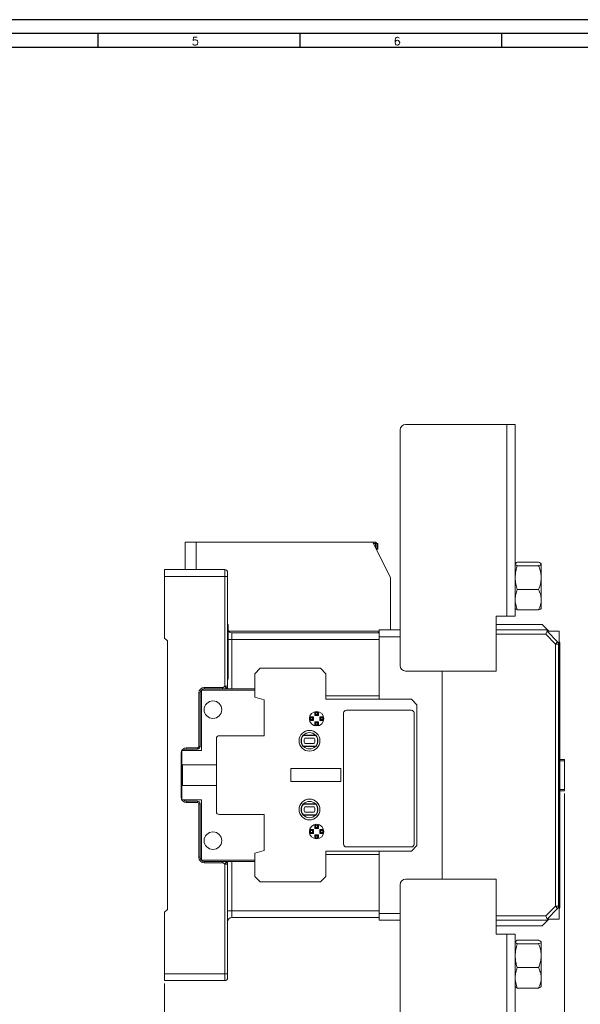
# Model space of a CAD drawing. Header units: millimetres. Extents: x 0 to 841, y 0 to 594.
# Tile 6 of 11: x 291 to 496, y 235 to 594. Entities that reach past the tile are written whole.
import ezdxf

# ---------------------------------------------------------------- set-up
doc = ezdxf.new("R2010")
doc.units = ezdxf.units.MM
doc.layers.add('FORMATO', color=7, linetype='Continuous')
doc.styles.add('SLDTEXTSTYLE0', font='ROMANS')
doc.styles.add('SLDTEXTSTYLE3', font='TXT', dxfattribs={"width": 0.75})
doc.dimstyles.new('SLDDIMSTYLE0', dxfattribs={"dimtxt": 5.820833, "dimasz": 6, "dimexe": 0, "dimexo": 0.0625, "dimgap": 1.455208, "dimtad": 2, "dimdec": 1, "dimrnd": 1e-09, "dimzin": 12, "dimdsep": 46, "dimtxsty": 'SLDTEXTSTYLE3', "dimblk1": 'CLOSED', "dimblk2": 'CLOSED', "dimsah": 1, "dimcen": 0.09, "dimadec": 0, "dimazin": 0, "dimtfac": 1, "dimtdec": 1, "dimtofl": 0, "dimtmove": 0, "dimatfit": 3, "dimldrblk": 'CLOSED', "dimfxl": 0, "dimtolj": 1, "dimtzin": 12, "dimarcsym": 0})

# ---------------------------------------------------------------- blocks, each defined once
blk = doc.blocks.new('_CLOSED')
at = {"color": 0, "linetype": 'ByBlock', "lineweight": -2}
for p, q in [((-1, 0.166667), (0, 0)), ((-1, 0.166667), (-1, -0.166667)), ((0, 0), (-1, -0.166667)), ((0, 0), (-1, 0))]:
    blk.add_line(p, q, dxfattribs=at)
blk = doc.blocks.new('*D6')
at = {"color": 7, "linetype": 'Continuous', "lineweight": 0}
for p, q in [((344.17, 242.25), (344.17, 179.25)), ((391.4, 198.04), (391.4, 190.18)), ((391.4, 198.04), (392.58, 198.04)), ((415.47, 198.04), (414.29, 198.04)), ((415.47, 198.04), (415.47, 190.18)), ((391.4, 190.18), (392.58, 190.18)), ((415.47, 190.18), (414.29, 190.18)), ((472.17, 189.25), (472.17, 179.25)), ((344.17, 180.25), (472.17, 180.25))]:
    blk.add_line(p, q, dxfattribs=at)
at = {"color": 7, "linetype": 'Continuous', "lineweight": 0, "xscale": 6, "yscale": 6, "rotation": 180.0000000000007}
blk.add_blockref('_CLOSED', (344.17, 180.25, 43.13), dxfattribs=at)
at = {"color": 7, "linetype": 'Continuous', "lineweight": 0, "xscale": 6, "yscale": 6}
blk.add_blockref('_CLOSED', (472.17, 180.25, 43.13), dxfattribs=at)
at = {"color": 7, "linetype": 'Continuous', "lineweight": 0, "char_height": 5.821, "attachment_point": 1, "style": 'SLDTEXTSTYLE3'}
for s, insert in [('5,039', (393.76, 196.99)), ('128', (396.98, 187.75))]:
    blk.add_mtext(s, dxfattribs=dict(at, insert=insert))
blk = doc.blocks.new('*D7')
at = {"color": 7, "linetype": 'Continuous', "lineweight": 0}
for p, q in [((490.17, 311.5), (490.17, 155.25)), ((344.17, 242.25), (344.17, 155.25)), ((405.85, 174.04), (405.85, 166.18)), ((405.85, 174.04), (407.03, 174.04)), ((429.92, 174.04), (428.74, 174.04)), ((429.92, 174.04), (429.92, 166.18)), ((405.85, 166.18), (407.03, 166.18)), ((429.92, 166.18), (428.74, 166.18)), ((344.17, 156.25), (490.17, 156.25))]:
    blk.add_line(p, q, dxfattribs=at)
at = {"color": 7, "linetype": 'Continuous', "lineweight": 0, "xscale": 6, "yscale": 6, "rotation": 180.0000000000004}
blk.add_blockref('_CLOSED', (344.17, 156.25, 43.13), dxfattribs=at)
at = {"color": 7, "linetype": 'Continuous', "lineweight": 0, "xscale": 6, "yscale": 6}
blk.add_blockref('_CLOSED', (490.17, 156.25, 43.13), dxfattribs=at)
at = {"color": 7, "linetype": 'Continuous', "lineweight": 0, "char_height": 5.821, "attachment_point": 1, "style": 'SLDTEXTSTYLE3'}
for s, insert in [('5,748', (408.21, 172.99)), ('146', (411.43, 163.75))]:
    blk.add_mtext(s, dxfattribs=dict(at, insert=insert))

msp = doc.modelspace()

# ---------------------------------------------------------------- linework, layer by layer
at = {"color": 7, "linetype": 'Continuous', "lineweight": 15}
for p, q in [((469.17, 446.25), (432.17, 446.25)), ((469.17, 446.25), (469.17, 376.25)), ((469.17, 446.25), (472.17, 446.25)), ((472.17, 446.25), (472.17, 376.25)), ((430.17, 444.25), (430.17, 358.25)), ((351.67, 393.25), (351.67, 403.25)), ((351.67, 403.25), (355.67, 403.25)), ((355.67, 403.25), (355.67, 393.25)), ((420.17, 403.25), (355.67, 403.25)), ((426.67, 390.25), (420.17, 403.25)), ((420.17, 403.25), (421.17, 403.25)), ((421.17, 402.75), (420.42, 402.75)), ((421.17, 403.25), (421.17, 402.75)), ((421.67, 402.75), (421.17, 402.75)), ((421.17, 402.75), (421.17, 401.25)), ((421.67, 402.75), (421.67, 400.25)), ((421.97, 402.75), (421.67, 402.75)), ((421.97, 400.75), (421.97, 402.75)), ((421.67, 400.75), (421.97, 400.75)), ((472.23, 395.49), (472.17, 395.38)), ((480.71, 395.95), (472.91, 395.95)), ((481.67, 395.38), (481.59, 395.49)), ((481.67, 390.33), (481.67, 395.38)), ((366.17, 393.25), (344.17, 393.25)), ((344.17, 393.25), (344.17, 390.75)), ((366.17, 390.75), (366.17, 393.25)), ((367.17, 390.75), (367.17, 392.24)), ((480.71, 394.69), (472.91, 394.69)), ((344.17, 390.75), (344.17, 368.25)), ((366.17, 390.75), (344.17, 390.75)), ((366.17, 350.75), (366.17, 390.75)), ((367.17, 390.75), (366.17, 390.75)), ((367.17, 350.75), (367.17, 390.75)), ((426.67, 371.25), (426.67, 390.25)), ((481.67, 379.11), (481.67, 390.33)), ((480.71, 385.98), (472.91, 385.98)), ((472.17, 379.11), (472.23, 379)), ((480.71, 378.54), (472.91, 378.54)), ((481.59, 379), (481.67, 379.11)), ((469.17, 376.25), (465.17, 376.25)), ((465.17, 376.25), (465.17, 356.25)), ((472.17, 376.25), (469.17, 376.25)), ((367.37, 373.25), (367.17, 373.25)), ((367.37, 360.25), (367.37, 373.25)), ((367.55, 370.75), (422.47, 370.75)), ((368.67, 370.25), (368.67, 367.75)), ((422.47, 370.25), (368.67, 370.25)), ((422.17, 370.25), (422.47, 370.55)), ((422.47, 371.25), (430.17, 371.25)), ((422.47, 371.25), (422.47, 368.75)), ((465.17, 373.25), (481.97, 373.25)), ((483.31, 371.25), (465.17, 371.25)), ((481.97, 373.25), (484.44, 370.78)), ((483.31, 369.65), (483.78, 370.78)), ((483.78, 370.78), (483.92, 371.12)), ((483.78, 370.78), (487.67, 366.88)), ((483.78, 370.78), (488.17, 370.78)), ((488.17, 370.78), (488.17, 265.71)), ((345.17, 367.25), (344.17, 368.25)), ((345.17, 367.25), (345.17, 269.25)), ((367.37, 367.75), (368.67, 367.75)), ((368.67, 367.75), (368.67, 349.75)), ((422.47, 367.75), (368.67, 367.75)), ((422.47, 368.75), (422.47, 347.25)), ((422.47, 368.75), (430.17, 368.75)), ((483.31, 369.65), (465.17, 369.65)), ((486.87, 366.08), (483.31, 369.65)), ((487.67, 366.88), (486.87, 366.08)), ((486.87, 366.08), (486.87, 270.41)), ((488, 366.08), (486.87, 366.08)), ((488, 366.08), (488, 270.41)), ((488.47, 366.08), (488.17, 366.08)), ((488.47, 366.08), (488.47, 270.41)), ((367.37, 360.25), (367.17, 360.25)), ((367.37, 353.25), (367.37, 360.25)), ((379.07, 357.25), (377.07, 355.25)), ((401.07, 357.25), (379.07, 357.25)), ((403.07, 355.25), (401.07, 357.25)), ((432.17, 356.25), (465.17, 356.25)), ((445.47, 356.25), (445.47, 280.25)), ((445.47, 356.25), (445.47, 280.25)), ((367.37, 353.25), (367.17, 353.25)), ((377.07, 355.25), (377.07, 346.75)), ((403.07, 345.95), (403.07, 355.25)), ((357.67, 327.22), (357.67, 349.25)), ((357.67, 349.25), (377.07, 349.25)), ((358.67, 350.25), (365.32, 350.25)), ((358.67, 349.75), (358.67, 350.25)), ((358.67, 349.75), (365.32, 349.75)), ((366.17, 350.75), (367.17, 350.75)), ((367.17, 349.75), (367.17, 350.25)), ((367.17, 349.75), (377.07, 349.75)), ((356.67, 328.75), (356.67, 348.25)), ((356.67, 348.25), (357.17, 348.25)), ((357.17, 328.75), (357.17, 348.25)), ((377.07, 346.75), (380.57, 345.75)), ((380.57, 345.75), (380.57, 332.62)), ((403.07, 347.25), (422.47, 347.25)), ((434.27, 345.95), (403.07, 345.95)), ((422.47, 347.25), (422.47, 345.95)), ((436.27, 343.95), (434.27, 345.95)), ((434.27, 341.95), (410.52, 341.95)), ((436.27, 343.95), (436.27, 292.55)), ((397.41, 339.18), (397.12, 339.55)), ((397.12, 339.55), (398.52, 339.55)), ((397.41, 338.51), (397.12, 338.15)), ((398.52, 338.15), (397.12, 338.15)), ((397.41, 339.18), (398.15, 339.18)), ((398.15, 338.51), (397.41, 338.51)), ((398.15, 339.18), (398.52, 339.55)), ((398.15, 338.51), (398.15, 339.18)), ((398.15, 338.51), (398.52, 338.15)), ((398.52, 338.15), (398.52, 339.55)), ((399.34, 341.1), (398.97, 341.4)), ((398.97, 340), (398.97, 341.4)), ((399.34, 340.37), (398.97, 340)), ((400.37, 340), (398.97, 340)), ((399.34, 340.37), (399.34, 341.1)), ((400, 340.37), (399.34, 340.37)), ((400, 341.1), (400.37, 341.4)), ((400, 341.1), (400, 340.37)), ((400, 340.37), (400.37, 340)), ((400.37, 341.4), (400.37, 340)), ((401.2, 339.18), (400.83, 339.55)), ((400.83, 339.55), (402.23, 339.55)), ((400.83, 339.55), (400.83, 338.15)), ((401.2, 338.51), (400.83, 338.15)), ((402.23, 338.15), (400.83, 338.15)), ((401.2, 339.18), (401.93, 339.18)), ((401.2, 339.18), (401.2, 338.51)), ((401.93, 338.51), (401.2, 338.51)), ((401.93, 339.18), (402.23, 339.55)), ((401.93, 338.51), (402.23, 338.15)), ((409.52, 340.95), (409.52, 293.05)), ((435.27, 293.05), (435.27, 340.95)), ((399.34, 337.32), (398.97, 337.69)), ((398.97, 336.29), (398.97, 337.69)), ((398.97, 337.69), (400.37, 337.69)), ((399.34, 336.59), (398.97, 336.29)), ((399.34, 336.59), (399.34, 337.32)), ((399.34, 337.32), (400, 337.32)), ((400, 337.32), (400.37, 337.69)), ((400, 337.32), (400, 336.59)), ((400, 336.59), (400.37, 336.29)), ((400.37, 337.69), (400.37, 336.29)), ((363.07, 331.62), (363.07, 304.87)), ((380.57, 332.62), (364.07, 332.62)), ((394.91, 332.84), (394.78, 332.84)), ((399.32, 332.74), (394.82, 332.74)), ((399.23, 332.84), (394.91, 332.84)), ((398.81, 331.74), (395.34, 331.74)), ((399.37, 332.84), (399.23, 332.84)), ((350.47, 309.27), (350.47, 327.22)), ((350.47, 327.22), (357.67, 327.22)), ((352.17, 328.25), (356.17, 328.25)), ((352.17, 328.25), (352.17, 327.75)), ((352.17, 327.75), (356.17, 327.75)), ((356.17, 327.75), (356.17, 328.25)), ((356.67, 328.75), (356.67, 328.75)), ((394.78, 328.75), (394.91, 328.75)), ((394.82, 328.85), (399.32, 328.85)), ((394.91, 328.75), (399.23, 328.75)), ((395.34, 329.85), (398.81, 329.85)), ((399.23, 328.75), (399.37, 328.75)), ((350.17, 310.25), (350.17, 326.25)), ((350.17, 326.25), (350.47, 326.25)), ((488.47, 324), (490.17, 324)), ((490.17, 323.5), (488.47, 323.5)), ((490.17, 323.5), (490.17, 324)), ((490.17, 323.5), (490.17, 313)), ((350.72, 314.52), (350.72, 321.98)), ((350.72, 321.98), (363.07, 321.98)), ((408.52, 320.62), (390.27, 320.62)), ((390.27, 320.62), (390.27, 315.87)), ((408.52, 315.87), (408.52, 320.62)), ((363.07, 314.52), (350.72, 314.52)), ((390.27, 315.87), (408.52, 315.87)), ((488.47, 313), (490.17, 313)), ((490.17, 312.5), (490.17, 313)), ((350.17, 310.25), (350.47, 310.25)), ((350.47, 309.27), (357.67, 309.27)), ((357.67, 287.25), (357.67, 309.27)), ((490.17, 312.5), (488.47, 312.5)), ((352.17, 308.25), (352.17, 308.75)), ((356.17, 308.75), (352.17, 308.75)), ((356.17, 308.25), (352.17, 308.25)), ((356.17, 308.25), (356.17, 308.75)), ((356.67, 288.25), (356.67, 307.75)), ((357.17, 307.75), (356.67, 307.75)), ((357.17, 288.25), (357.17, 307.75)), ((394.78, 307.74), (394.91, 307.74)), ((394.82, 307.64), (399.32, 307.64)), ((394.91, 307.74), (399.23, 307.74)), ((395.34, 306.64), (398.81, 306.64)), ((399.23, 307.74), (399.37, 307.74)), ((364.07, 303.87), (380.57, 303.87)), ((380.57, 303.87), (380.57, 290.75)), ((394.91, 303.65), (394.78, 303.65)), ((399.32, 303.75), (394.82, 303.75)), ((399.23, 303.65), (394.91, 303.65)), ((398.81, 304.75), (395.34, 304.75)), ((399.37, 303.65), (399.23, 303.65)), ((397.41, 297.98), (397.12, 298.35)), ((397.12, 298.35), (398.52, 298.35)), ((398.15, 297.98), (398.52, 298.35)), ((398.52, 298.35), (398.52, 296.95)), ((399.34, 299.9), (398.97, 300.2)), ((398.97, 298.8), (398.97, 300.2)), ((399.34, 299.17), (398.97, 298.8)), ((400.37, 298.8), (398.97, 298.8)), ((399.34, 299.17), (399.34, 299.9)), ((400, 299.17), (399.34, 299.17)), ((400, 299.9), (400.37, 300.2)), ((400, 299.9), (400, 299.17)), ((400, 299.17), (400.37, 298.8)), ((400.37, 300.2), (400.37, 298.8)), ((401.2, 297.98), (400.83, 298.35)), ((400.83, 298.35), (402.23, 298.35)), ((400.83, 296.95), (400.83, 298.35)), ((401.93, 297.98), (402.23, 298.35)), ((397.41, 297.31), (397.12, 296.95)), ((398.52, 296.95), (397.12, 296.95)), ((397.41, 297.98), (398.15, 297.98)), ((398.15, 297.31), (397.41, 297.31)), ((398.15, 297.98), (398.15, 297.31)), ((398.15, 297.31), (398.52, 296.95)), ((399.34, 296.12), (398.97, 296.49)), ((398.97, 295.09), (398.97, 296.49)), ((398.97, 296.49), (400.37, 296.49)), ((399.34, 295.39), (398.97, 295.09)), ((399.34, 295.39), (399.34, 296.12)), ((399.34, 296.12), (400, 296.12)), ((400, 296.12), (400.37, 296.49)), ((400, 296.12), (400, 295.39)), ((400, 295.39), (400.37, 295.09)), ((400.37, 296.49), (400.37, 295.09)), ((401.2, 297.31), (400.83, 296.95)), ((402.23, 296.95), (400.83, 296.95)), ((401.2, 297.98), (401.93, 297.98)), ((401.2, 297.31), (401.2, 297.98)), ((401.93, 297.31), (401.2, 297.31)), ((401.93, 297.31), (402.23, 296.95)), ((410.52, 292.05), (434.27, 292.05)), ((434.27, 290.55), (436.27, 292.55)), ((356.67, 288.25), (357.17, 288.25)), ((380.57, 290.75), (377.07, 289.75)), ((377.07, 281.25), (377.07, 289.75)), ((434.27, 290.55), (403.07, 290.55)), ((403.07, 290.55), (403.07, 281.25)), ((422.47, 289.25), (403.07, 289.25)), ((422.47, 290.55), (422.47, 289.25)), ((422.47, 267.75), (422.47, 289.25)), ((377.07, 287.25), (357.67, 287.25)), ((358.67, 286.75), (358.67, 286.25)), ((358.67, 286.75), (365.32, 286.75)), ((365.32, 286.25), (358.67, 286.25)), ((367.17, 285.75), (366.17, 285.75)), ((366.17, 285.75), (366.17, 245.75)), ((367.17, 286.75), (377.07, 286.75)), ((367.17, 286.75), (367.17, 286.25)), ((367.17, 245.75), (367.17, 285.75)), ((368.67, 286.75), (368.67, 268.75)), ((377.07, 281.25), (379.07, 279.25)), ((401.07, 279.25), (403.07, 281.25)), ((401.07, 279.25), (379.07, 279.25)), ((430.17, 278.25), (430.17, 192.25)), ((465.17, 280.25), (432.17, 280.25)), ((465.17, 260.25), (465.17, 280.25)), ((483.31, 266.85), (486.87, 270.41)), ((487.67, 269.61), (483.78, 265.71)), ((486.87, 270.41), (488, 270.41)), ((486.87, 270.41), (487.67, 269.61)), ((488.17, 270.41), (488.47, 270.41)), ((345.17, 269.25), (344.17, 268.25)), ((344.17, 268.25), (344.17, 245.75)), ((367.17, 268.75), (368.67, 268.75)), ((368.67, 268.75), (368.67, 266.25)), ((422.47, 268.75), (368.67, 268.75)), ((422.47, 266.25), (368.67, 266.25)), ((422.47, 267.75), (422.47, 265.25)), ((430.17, 267.75), (422.47, 267.75)), ((465.17, 266.85), (483.31, 266.85)), ((483.31, 266.85), (483.78, 265.71)), ((422.47, 265.25), (430.17, 265.25)), ((465.17, 265.25), (483.31, 265.25)), ((465.17, 263.25), (481.97, 263.25)), ((481.97, 263.25), (484.44, 265.71)), ((483.78, 265.71), (483.92, 265.37)), ((483.78, 265.71), (488.17, 265.71)), ((469.17, 260.25), (465.17, 260.25)), ((469.17, 260.25), (469.17, 190.25)), ((469.17, 260.25), (472.17, 260.25)), ((472.17, 260.25), (472.17, 190.25)), ((472.23, 257.49), (472.17, 257.38)), ((480.71, 257.95), (472.91, 257.95)), ((480.71, 256.69), (472.91, 256.69)), ((481.67, 257.38), (481.59, 257.49)), ((481.67, 241.11), (481.67, 257.38)), ((344.17, 245.75), (366.17, 245.75)), ((344.17, 245.75), (344.17, 243.25)), ((366.17, 245.75), (366.17, 243.25)), ((367.17, 244.25), (367.17, 245.75)), ((480.71, 247.98), (472.91, 247.98)), ((344.17, 243.25), (366.17, 243.25)), ((472.17, 241.11), (472.23, 241)), ((481.59, 241), (481.67, 241.11)), ((480.71, 240.54), (472.91, 240.54))]:
    msp.add_line(p, q, dxfattribs=at)
at = {"color": 7, "linetype": 'Continuous', "lineweight": 15, "flags": 128}
for points in [[(357.17, 328.75), (357.16, 328.75), (357.13, 328.75), (357.09, 328.75), (357.03, 328.75), (356.95, 328.75), (356.86, 328.75), (356.77, 328.75), (356.67, 328.75)], [(366.17, 245.75), (366.37, 245.75), (366.56, 245.75), (366.73, 245.75), (366.88, 245.75), (367, 245.75), (367.1, 245.75), (367.15, 245.75), (367.17, 245.75)]]:
    msp.add_lwpolyline(points, dxfattribs=at)
at = {"color": 7, "linetype": 'Continuous', "lineweight": 15}
for centre, radius in [((361.81, 342.16), 3.21), ((399.67, 338.85), 2.65), ((397.07, 330.8), 3.8), ((397.07, 305.7), 3.8), ((399.67, 297.65), 2.65), ((361.81, 294.34), 3.21)]:
    msp.add_circle(centre, radius, dxfattribs=at)
for centre, radius, start, end in [((432.17, 444.25), 2, 90, 180), ((421.17, 402.75), 0.5, 0, 90), ((366.17, 392.24), 1, 360, 90), ((368.67, 371.75), 1.5, 209.9264, 270), ((483.31, 369.65), 1.6, 67.4964, 90), ((483.31, 369.65), 1.6, 45, 67.4994), ((432.17, 358.25), 2, 180, 270), ((358.67, 348.25), 2, 90, 180), ((358.67, 348.25), 1.5, 90, 180), ((410.52, 340.95), 1, 90, 180), ((434.27, 340.95), 1, 0, 90), ((399.67, 338.85), 2.28, 171.6422, 188.3578), ((399.67, 338.85), 2.28, 81.6422, 98.3578), ((399.67, 338.85), 2.28, 351.6422, 8.3578), ((399.67, 338.85), 2.28, 261.6422, 278.3578), ((364.07, 331.62), 1, 90, 180), ((397.07, 330.8), 3.08, 138.2818, 221.7182), ((397.07, 330.8), 2.98, 139.1393, 220.8607), ((397.07, 330.8), 2.98, 43.459, 136.541), ((397.07, 330.8), 1.98, 151.3704, 208.6296), ((397.07, 330.8), 1.97, 331.3704, 28.6296), ((397.07, 330.8), 2.98, 319.1393, 40.8607), ((397.07, 330.8), 3.08, 318.2818, 41.7182), ((352.17, 326.25), 2, 90, 180), ((352.17, 326.25), 1.5, 90, 139.3823), ((356.17, 328.75), 1, 270, 360), ((397.07, 330.8), 2.98, 223.459, 316.541), ((352.17, 310.25), 2, 180, 270), ((352.17, 310.25), 1.5, 220.6177, 270), ((356.17, 307.75), 1, 360, 90), ((356.17, 307.75), 0.5, 360, 90), ((397.07, 305.7), 3.07, 138.2818, 221.7182), ((397.07, 305.7), 2.97, 139.1393, 220.8607), ((397.07, 305.7), 2.98, 43.459, 136.541), ((397.07, 305.7), 1.97, 151.3704, 208.6296), ((397.07, 305.7), 1.98, 331.3704, 28.6296), ((397.07, 305.7), 2.98, 319.1393, 40.8607), ((397.07, 305.7), 3.08, 318.2818, 41.7182), ((364.07, 304.87), 1, 180, 270), ((397.07, 305.7), 2.98, 223.459, 316.541), ((399.67, 297.65), 2.28, 81.6422, 98.3578), ((399.67, 297.65), 2.28, 171.6422, 188.3578), ((399.67, 297.65), 2.28, 261.6422, 278.3578), ((399.67, 297.65), 2.28, 351.6422, 8.3578), ((410.52, 293.05), 1, 180, 270), ((434.27, 293.05), 1, 270, 0), ((358.67, 288.25), 2, 180, 270), ((358.67, 288.25), 1.5, 180, 270), ((432.17, 278.25), 2, 90, 180), ((368.67, 264.75), 1.5, 90, 180), ((483.31, 266.85), 1.6, 270, 292.5036), ((483.31, 266.85), 1.6, 292.5006, 315), ((366.17, 244.25), 1, 270, 360)]:
    msp.add_arc(centre, radius, start, end, dxfattribs=at)
for points, knots in [([(472.91, 394.69), (472.7, 394.8), (472.27, 395.02), (472.12, 395.35), (472.35, 395.66), (472.72, 395.86), (472.91, 395.95)], [0, 0, 0, 0, 0.264605, 0.534947, 0.765343, 1, 1, 1, 1]), ([(480.71, 395.95), (480.95, 395.86), (481.43, 395.67), (481.73, 395.38), (481.58, 395.07), (481.14, 394.85), (480.8, 394.72), (480.71, 394.69)], [0, 0, 0, 0, 0.226918, 0.459249, 0.686874, 0.922616, 1, 1, 1, 1]), ([(472.91, 385.98), (472.81, 386.31), (472.5, 387.35), (472.17, 389.16), (472.16, 391.22), (472.45, 393.08), (472.75, 394.15), (472.91, 394.69)], [0, 0, 0, 0, 0.115228, 0.366299, 0.623448, 0.810711, 1, 1, 1, 1]), ([(480.71, 394.69), (480.93, 394.11), (481.36, 392.95), (481.7, 391.07), (481.65, 389.08), (481.24, 387.36), (480.85, 386.34), (480.71, 385.98)], [0, 0, 0, 0, 0.204511, 0.412734, 0.636915, 0.869433, 1, 1, 1, 1]), ([(472.91, 378.54), (472.7, 379.18), (472.27, 380.49), (472.12, 382.42), (472.35, 384.27), (472.72, 385.41), (472.91, 385.98)], [0, 0, 0, 0, 0.264605, 0.534947, 0.765343, 1, 1, 1, 1]), ([(480.71, 385.98), (480.95, 385.43), (481.43, 384.33), (481.73, 382.58), (481.58, 380.81), (481.14, 379.47), (480.8, 378.72), (480.71, 378.54)], [0, 0, 0, 0, 0.2269177, 0.4592489, 0.6868741, 0.922616, 1, 1, 1, 1]), ([(472.26, 379.02), (472.3, 378.96), (472.39, 378.79), (472.71, 378.63), (472.91, 378.54)], [0, 0, 0, 0, 0.388624, 1, 1, 1, 1]), ([(480.71, 378.54), (480.96, 378.63), (481.38, 378.79), (481.51, 378.95), (481.56, 379.02)], [0, 0, 0, 0, 0.5899, 1, 1, 1, 1]), ([(487.67, 366.88), (487.73, 366.82), (487.86, 366.67), (487.98, 366.38), (488, 366.17), (488, 366.08)], [0, 0, 0, 0, 0.273503, 0.702406, 1, 1, 1, 1]), ([(488.47, 366.08), (488.47, 366.09), (488.46, 366.11), (488.44, 366.18), (488.41, 366.24), (488.38, 366.33), (488.35, 366.42), (488.33, 366.48), (488.32, 366.52), (488.32, 366.53), (488.31, 366.54), (488.31, 366.55), (488.31, 366.55), (488.31, 366.55), (488.31, 366.55), (488.31, 366.55), (488.31, 366.55), (488.31, 366.55), (488.31, 366.55), (488.3, 366.59), (488.28, 366.66), (488.23, 366.77), (488.2, 366.84), (488.17, 366.87), (488.17, 366.87)], [0, 0, 0, 0, 0.197501, 0.305976, 0.397677, 0.49267, 0.594492, 0.64343, 0.669067, 0.682194, 0.688836, 0.692177, 0.693852, 0.694691, 0.695111, 0.695321, 0.695426, 0.695478, 0.695505, 0.695518, 0.794128, 0.892631, 0.994289, 1, 1, 1, 1]), ([(488.47, 366.08), (488.47, 366.11), (488.47, 366.18), (488.47, 366.26), (488.47, 366.31), (488.47, 366.33), (488.47, 366.33)], [0, 0, 0, 0, 0.250751, 0.500265, 0.753002, 1, 1, 1, 1]), ([(365.32, 350.25), (365.4, 350.26), (365.57, 350.28), (365.86, 350.46), (366.05, 350.63), (366.17, 350.75)], [0, 0, 0, 0, 0.244555, 0.491887, 1, 1, 1, 1]), ([(365.32, 349.75), (365.4, 349.75), (365.56, 349.75), (365.85, 349.75), (366.04, 349.75), (366.17, 349.75)], [0, 0, 0, 0, 0.233845, 0.473401, 1, 1, 1, 1]), ([(366.17, 349.75), (366.22, 349.75), (366.33, 349.76), (366.52, 349.83), (366.69, 349.94), (366.85, 350.08), (366.99, 350.24), (367.09, 350.41), (367.16, 350.58), (367.17, 350.69), (367.17, 350.75)], [0, 0, 0, 0, 0.121514, 0.250364, 0.391861, 0.499735, 0.628281, 0.750305, 0.874569, 1, 1, 1, 1]), ([(366.17, 349.75), (366.22, 349.75), (366.31, 349.76), (366.42, 349.83), (366.48, 349.93), (366.5, 350.07), (366.48, 350.24), (366.42, 350.42), (366.31, 350.58), (366.22, 350.69), (366.17, 350.75)], [0, 0, 0, 0, 0.125084, 0.249802, 0.365133, 0.499999, 0.634972, 0.750194, 0.875024, 1, 1, 1, 1]), ([(366.67, 349.75), (366.66, 349.75), (366.65, 349.75), (366.48, 349.75), (366.3, 349.75), (366.17, 349.75)], [0, 0, 0, 0, 0.236044, 0.477055, 1, 1, 1, 1]), ([(367.17, 350.25), (367.17, 350.25), (367.17, 350.27), (367.17, 350.45), (367.17, 350.63), (367.17, 350.75)], [0, 0, 0, 0, 0.245655, 0.493545, 1, 1, 1, 1]), ([(356.67, 328.75), (356.66, 328.68), (356.65, 328.55), (356.53, 328.38), (356.37, 328.27), (356.24, 328.25), (356.17, 328.25)], [0, 0, 0, 0, 0.250002, 0.500003, 0.750002, 1, 1, 1, 1]), ([(365.32, 286.75), (365.4, 286.75), (365.56, 286.75), (365.85, 286.75), (366.04, 286.75), (366.17, 286.75)], [0, 0, 0, 0, 0.233845, 0.473401, 1, 1, 1, 1]), ([(366.17, 285.75), (366.05, 285.86), (365.86, 286.03), (365.57, 286.21), (365.4, 286.23), (365.32, 286.25)], [0, 0, 0, 0, 0.508113, 0.755445, 1, 1, 1, 1]), ([(366.17, 286.75), (366.22, 286.74), (366.31, 286.73), (366.42, 286.66), (366.48, 286.56), (366.5, 286.42), (366.48, 286.25), (366.42, 286.07), (366.31, 285.91), (366.22, 285.8), (366.17, 285.75)], [0, 0, 0, 0, 0.125057, 0.249802, 0.36508, 0.499998, 0.634918, 0.750194, 0.874997, 1, 1, 1, 1]), ([(366.17, 286.75), (366.22, 286.74), (366.33, 286.73), (366.52, 286.66), (366.69, 286.55), (366.85, 286.41), (366.99, 286.25), (367.09, 286.08), (367.16, 285.91), (367.17, 285.8), (367.17, 285.75)], [0, 0, 0, 0, 0.1215217, 0.2503683, 0.3921789, 0.4997348, 0.6283112, 0.7503051, 0.8745837, 1, 1, 1, 1]), ([(366.67, 286.75), (366.66, 286.75), (366.65, 286.75), (366.48, 286.75), (366.3, 286.75), (366.17, 286.75)], [0, 0, 0, 0, 0.236044, 0.477055, 1, 1, 1, 1]), ([(367.17, 285.75), (367.17, 285.86), (367.17, 286.04), (367.17, 286.22), (367.17, 286.24), (367.17, 286.25)], [0, 0, 0, 0, 0.506455, 0.754345, 1, 1, 1, 1]), ([(488, 270.41), (487.99, 270.28), (487.97, 270.03), (487.82, 269.76), (487.7, 269.64), (487.67, 269.61)], [0, 0, 0, 0, 0.429295, 0.85859, 1, 1, 1, 1]), ([(488.17, 269.62), (488.21, 269.69), (488.28, 269.83), (488.33, 270.02), (488.38, 270.16), (488.41, 270.25), (488.44, 270.31), (488.46, 270.38), (488.47, 270.4), (488.47, 270.41)], [0, 0, 0, 0, 0.205537, 0.404638, 0.506578, 0.601742, 0.693534, 0.80221, 1, 1, 1, 1]), ([(488.47, 270.16), (488.47, 270.16), (488.47, 270.17), (488.47, 270.24), (488.47, 270.31), (488.47, 270.38), (488.47, 270.41)], [0, 0, 0, 0, 0.248321, 0.499908, 0.750678, 1, 1, 1, 1]), ([(472.91, 256.69), (472.7, 256.8), (472.27, 257.02), (472.12, 257.35), (472.35, 257.66), (472.72, 257.86), (472.91, 257.95)], [0, 0, 0, 0, 0.264605, 0.534947, 0.765343, 1, 1, 1, 1]), ([(472.91, 247.98), (472.76, 248.51), (472.45, 249.58), (472.17, 251.42), (472.17, 253.48), (472.5, 255.3), (472.81, 256.36), (472.91, 256.69)], [0, 0, 0, 0, 0.1874227, 0.37655, 0.6272748, 0.8847721, 1, 1, 1, 1]), ([(480.71, 257.95), (480.95, 257.86), (481.43, 257.67), (481.73, 257.38), (481.58, 257.07), (481.14, 256.85), (480.8, 256.72), (480.71, 256.69)], [0, 0, 0, 0, 0.226918, 0.459249, 0.686874, 0.922616, 1, 1, 1, 1]), ([(480.71, 256.69), (480.85, 256.32), (481.24, 255.33), (481.64, 253.61), (481.7, 251.63), (481.36, 249.73), (480.93, 248.57), (480.71, 247.98)], [0, 0, 0, 0, 0.130567, 0.355236, 0.58726, 0.791346, 1, 1, 1, 1]), ([(472.91, 240.54), (472.7, 241.18), (472.27, 242.49), (472.12, 244.42), (472.35, 246.27), (472.72, 247.41), (472.91, 247.98)], [0, 0, 0, 0, 0.264605, 0.534947, 0.765343, 1, 1, 1, 1]), ([(480.71, 247.98), (480.95, 247.43), (481.43, 246.33), (481.73, 244.58), (481.58, 242.81), (481.14, 241.47), (480.8, 240.72), (480.71, 240.54)], [0, 0, 0, 0, 0.226918, 0.459249, 0.686874, 0.922616, 1, 1, 1, 1]), ([(472.26, 241.02), (472.3, 240.96), (472.39, 240.79), (472.71, 240.63), (472.91, 240.54)], [0, 0, 0, 0, 0.388624, 1, 1, 1, 1]), ([(480.71, 240.54), (480.96, 240.63), (481.38, 240.79), (481.51, 240.95), (481.56, 241.02)], [0, 0, 0, 0, 0.5899, 1, 1, 1, 1])]:
    msp.add_open_spline(points, degree=3, knots=knots, dxfattribs=at)
for points in [[(488.47, 366.33), (488.47, 366.4), (488.46, 366.53), (488.4, 366.72), (488.31, 366.89), (488.22, 366.99), (488.18, 367.04)], [(365.32, 350.25), (365.32, 350.18), (365.32, 350.05), (365.32, 349.88), (365.32, 349.77), (365.32, 349.75), (365.32, 349.75)], [(366.67, 349.75), (366.74, 349.75), (366.87, 349.77), (367.03, 349.88), (367.15, 350.05), (367.16, 350.18), (367.17, 350.25)], [(365.32, 286.75), (365.32, 286.74), (365.32, 286.72), (365.32, 286.61), (365.32, 286.44), (365.32, 286.31), (365.32, 286.25)], [(366.67, 286.75), (366.74, 286.74), (366.87, 286.72), (367.03, 286.61), (367.15, 286.44), (367.16, 286.31), (367.17, 286.25)], [(488.18, 269.45), (488.22, 269.5), (488.31, 269.6), (488.4, 269.77), (488.46, 269.96), (488.47, 270.09), (488.47, 270.16)]]:
    msp.add_open_spline(points, degree=3, dxfattribs=at)
at = {"layer": 'FORMATO'}
for p, q in [((841, 594), (0, 594)), ((836, 589), (25, 589)), ((319.8, 589), (319.8, 584)), ((393.5, 589), (393.5, 584)), ((467.2, 589), (467.2, 584)), ((25, 584), (836, 584))]:
    msp.add_line(p, q, dxfattribs=at)

# ---------------------------------------------------------------- texts
at = {"layer": 'FORMATO', "char_height": 3, "attachment_point": 1, "style": 'SLDTEXTSTYLE0'}
for s, insert in [('5', (354.11, 587.66)), ('6', (427.81, 587.66))]:
    msp.add_mtext(s, dxfattribs=dict(at, insert=insert))

# ---------------------------------------------------------------- dimensions: what is measured, and where the dimension line sits
at = {"color": 7, "linetype": 'Continuous', "lineweight": 0}
dim = msp.add_linear_dim(base=(490.17, 156.25), p1=(344.17, 243.25), p2=(490.17, 312.5), dimstyle='SLDDIMSTYLE0', dxfattribs=at)
dim.commit()
dim.dimension.update_dxf_attribs({"geometry": '*D7', "text_midpoint": (417.88, 156.25), "dimtype": 160})
dim = msp.add_linear_dim(base=(472.17, 180.25), p1=(344.17, 243.25), p2=(472.17, 190.25), angle=0, dimstyle='SLDDIMSTYLE0', dxfattribs=at)
dim.commit()
dim.dimension.update_dxf_attribs({"geometry": '*D6', "text_midpoint": (403.43, 180.25), "dimtype": 160})

doc.saveas('drawing.dxf')
